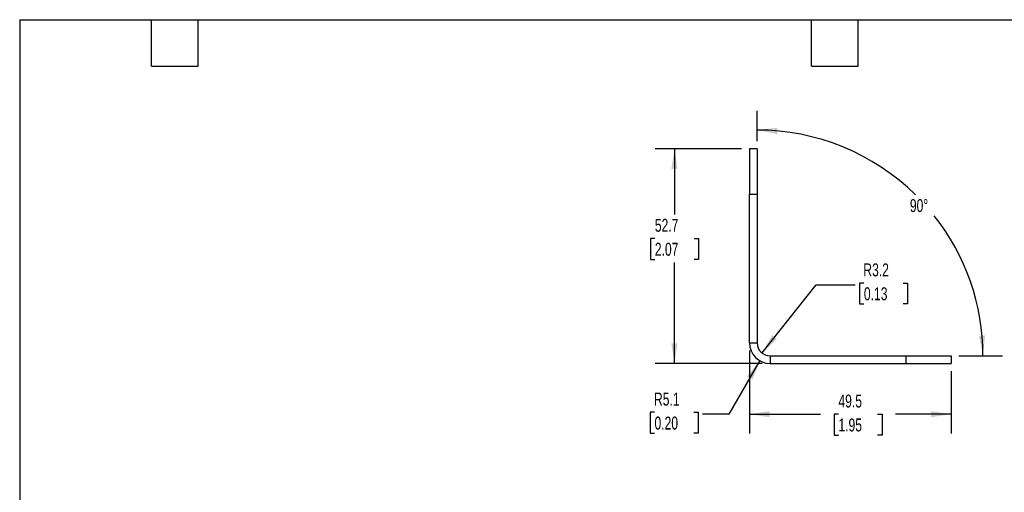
# Model space of a CAD drawing. Header units: millimetres. Extents: x 6 to 273, y 6 to 210.
# Tile 9 of 16: x 6 to 167, y 132 to 210. Entities that reach past the tile are written whole.
import ezdxf

# ---------------------------------------------------------------- set-up
doc = ezdxf.new("R2010")
doc.units = ezdxf.units.MM
doc.layers.add('DIMENSIONS', color=140, linetype='Continuous', lineweight=25)
doc.layers.add('TEXT', color=140, linetype='Continuous', lineweight=25)
doc.styles.add('SLDTEXTSTYLE0', font='TXT', dxfattribs={"width": 0.7})
doc.dimstyles.new('SLDDIMSTYLE1', dxfattribs={"dimtxt": 2.158008, "dimasz": 3.302, "dimexe": 0, "dimexo": 0.0625, "dimgap": 0.539502, "dimtad": 0, "dimtih": 1, "dimtoh": 1, "dimlfac": 1.5, "dimrnd": 1e-09, "dimzin": 12, "dimdsep": 46, "dimtxsty": 'SLDTEXTSTYLE0', "dimsah": 1, "dimcen": 0.09, "dimadec": 0, "dimazin": 3, "dimtfac": 1, "dimtofl": 0, "dimtmove": 0, "dimatfit": 3, "dimfxl": 0, "dimfrac": 2, "dimtolj": 1, "dimtzin": 12, "dimarcsym": 0})
doc.dimstyles.new('SLDDIMSTYLE6', dxfattribs={"dimtxt": 2.158008, "dimasz": 3.302, "dimexe": 0, "dimexo": 0.0625, "dimgap": 0.539502, "dimtad": 0, "dimtih": 1, "dimtoh": 1, "dimdec": 4, "dimlfac": 1.5, "dimzin": 12, "dimdsep": 46, "dimtxsty": 'SLDTEXTSTYLE0', "dimsah": 1, "dimcen": 0.09, "dimadec": 0, "dimazin": 3, "dimtfac": 1, "dimtdec": 0, "dimtofl": 0, "dimtmove": 0, "dimatfit": 3, "dimfxl": 0, "dimfrac": 2, "dimtolj": 1, "dimtzin": 12, "dimarcsym": 0})
doc.dimstyles.new('SLDDIMSTYLE7', dxfattribs={"dimtxt": 2.158008, "dimasz": 3.302, "dimexe": 0, "dimexo": 0.0625, "dimgap": 0.539502, "dimtad": 0, "dimtih": 1, "dimtoh": 1, "dimlfac": 1.5, "dimrnd": 1e-09, "dimzin": 12, "dimdsep": 46, "dimtxsty": 'SLDTEXTSTYLE0', "dimsah": 1, "dimcen": 0, "dimadec": 0, "dimazin": 3, "dimtfac": 1, "dimtofl": 0, "dimtmove": 1, "dimatfit": 3, "dimfxl": 0, "dimfrac": 2, "dimtolj": 1, "dimtzin": 12, "dimarcsym": 0})
doc.dimstyles.new('SLDDIMSTYLE8', dxfattribs={"dimtxt": 2.158008, "dimasz": 3.302, "dimexe": 0, "dimexo": 0.0625, "dimgap": 0.539502, "dimtad": 0, "dimtih": 1, "dimtoh": 1, "dimlfac": 1.5, "dimrnd": 1e-09, "dimzin": 12, "dimdsep": 46, "dimtxsty": 'SLDTEXTSTYLE0', "dimsah": 1, "dimcen": 0, "dimadec": 0, "dimazin": 3, "dimtfac": 1, "dimtofl": 0, "dimtmove": 0, "dimatfit": 3, "dimfxl": 0, "dimfrac": 2, "dimtolj": 1, "dimtzin": 12, "dimarcsym": 0})

# ---------------------------------------------------------------- blocks, each defined once
blk = doc.blocks.new('_D_10')
at = {"layer": 'DIMENSIONS'}
for p, q in [((126.99, 189.67), (126.99, 194.65)), ((160.01, 154.53), (167.11, 154.53))]:
    blk.add_line(p, q, dxfattribs=at)
for start, end in [(45.4683, 90), (0, 38.3189)]:
    blk.add_arc((126.99, 154.53), 36.95, start, end, dxfattribs=at)
for points in [[(126.99, 191.48), (130.27, 190.82), (130.31, 191.84)], [(163.94, 154.53), (164.3, 157.85), (163.29, 157.81)]]:
    blk.add_solid(points, dxfattribs=at)
at = {"layer": 'DIMENSIONS', "insert": (151.98, 180.17), "char_height": 2.117, "attachment_point": 1, "style": 'SLDTEXTSTYLE0'}
blk.add_mtext('90°', dxfattribs=at)
blk = doc.blocks.new('_D_11')
at = {"layer": 'DIMENSIONS'}
for p, q in [((127.79, 154.99), (136.66, 166.13)), ((136.66, 166.13), (143.01, 166.13)), ((144.46, 166.43), (143.73, 166.43)), ((143.73, 166.43), (143.73, 163)), ((150.87, 166.43), (151.59, 166.43)), ((151.59, 166.43), (151.59, 163)), ((143.73, 163), (144.46, 163)), ((151.59, 163), (150.87, 163))]:
    blk.add_line(p, q, dxfattribs=at)
blk.add_solid([(127.79, 154.99), (130.24, 157.26), (129.45, 157.89)], dxfattribs=at)
at = {"layer": 'DIMENSIONS', "char_height": 2.117, "attachment_point": 1, "style": 'SLDTEXTSTYLE0'}
for s, insert in [('R3.2', (144.37, 169.64)), ('0.13', (144.46, 165.73))]:
    blk.add_mtext(s, dxfattribs=dict(at, insert=insert))
blk = doc.blocks.new('_D_12')
at = {"layer": 'DIMENSIONS'}
for p, q in [((127.42, 153.72), (122.36, 144.95)), ((110.2, 145.26), (109.48, 145.26)), ((109.48, 145.26), (109.48, 141.83)), ((116.62, 145.26), (117.34, 145.26)), ((117.34, 145.26), (117.34, 141.83)), ((122.36, 144.95), (118.07, 144.95)), ((109.48, 141.83), (110.2, 141.83)), ((117.34, 141.83), (116.62, 141.83))]:
    blk.add_line(p, q, dxfattribs=at)
blk.add_solid([(127.42, 153.72), (125.33, 151.11), (126.21, 150.6)], dxfattribs=at)
at = {"layer": 'DIMENSIONS', "char_height": 2.117, "attachment_point": 1, "style": 'SLDTEXTSTYLE0'}
for s, insert in [('R5.1', (110.12, 148.47)), ('0.20', (110.2, 144.56))]:
    blk.add_mtext(s, dxfattribs=dict(at, insert=insert))
blk = doc.blocks.new('_D_13')
at = {"layer": 'DIMENSIONS'}
for p, q in [((124.46, 188.4), (110.29, 188.4)), ((113.46, 188.4), (113.46, 177.64)), ((110.26, 173.73), (109.53, 173.73)), ((109.53, 173.73), (109.53, 170.3)), ((116.67, 173.73), (117.39, 173.73)), ((117.39, 173.73), (117.39, 170.3)), ((109.53, 170.3), (110.26, 170.3)), ((113.46, 153.26), (113.46, 169.81)), ((117.39, 170.3), (116.67, 170.3)), ((127.84, 153.26), (110.29, 153.26))]:
    blk.add_line(p, q, dxfattribs=at)
for points in [[(113.46, 188.4), (112.95, 185.09), (113.97, 185.09)], [(113.46, 153.26), (113.97, 156.57), (112.95, 156.57)]]:
    blk.add_solid(points, dxfattribs=at)
at = {"layer": 'DIMENSIONS', "char_height": 2.117, "attachment_point": 1, "style": 'SLDTEXTSTYLE0'}
for s, insert in [('52.7', (110.26, 176.94)), ('2.07', (110.26, 173.02))]:
    blk.add_mtext(s, dxfattribs=dict(at, insert=insert))
blk = doc.blocks.new('_D_14')
at = {"layer": 'DIMENSIONS'}
for p, q in [((125.73, 155.38), (125.73, 141.78)), ((158.74, 151.99), (158.74, 141.78)), ((125.73, 144.95), (137.37, 144.95)), ((140.29, 144.95), (139.57, 144.95)), ((139.57, 144.95), (139.57, 141.52)), ((146.71, 144.95), (147.43, 144.95)), ((147.43, 144.95), (147.43, 141.52)), ((158.74, 144.95), (149.63, 144.95)), ((139.57, 141.52), (140.29, 141.52)), ((147.43, 141.52), (146.71, 141.52))]:
    blk.add_line(p, q, dxfattribs=at)
for points in [[(125.73, 144.95), (129.03, 144.45), (129.03, 145.46)], [(158.74, 144.95), (155.44, 145.46), (155.44, 144.45)]]:
    blk.add_solid(points, dxfattribs=at)
at = {"layer": 'DIMENSIONS', "char_height": 2.117, "attachment_point": 1, "style": 'SLDTEXTSTYLE0'}
for s, insert in [('49.5', (140.29, 148.17)), ('1.95', (140.29, 144.25))]:
    blk.add_mtext(s, dxfattribs=dict(at, insert=insert))

msp = doc.modelspace()

# ---------------------------------------------------------------- linework, layer by layer
for p, q in [((126.990781, 188.396481), (125.725861, 188.396481)), ((125.725861, 188.396481), (125.725861, 180.988148)), ((126.990781, 188.396481), (126.990781, 180.988148)), ((125.725861, 180.988148), (126.990781, 180.988148)), ((125.725861, 156.646481), (125.725861, 180.988148)), ((126.990781, 180.988148), (126.990781, 156.646481)), ((125.725861, 156.646481), (126.990781, 156.646481)), ((129.107448, 154.529814), (129.107448, 153.264894)), ((129.107448, 154.529814), (151.332448, 154.529814)), ((129.107448, 153.264894), (151.332448, 153.264894)), ((151.332448, 154.529814), (151.332448, 153.264894)), ((151.332448, 154.529814), (158.740781, 154.529814)), ((151.332448, 153.264894), (158.740781, 153.264894)), ((158.740781, 154.529814), (158.740781, 153.264894))]:
    msp.add_line(p, q)
for radius in [3.381587, 2.116667]:
    msp.add_arc((129.107448, 156.646481), radius, 180, 270)
at = {"layer": 'TEXT'}
for p, q in [((6.35, 209.55), (273.05, 209.55)), ((6.35, 209.55), (6.35, 6.35)), ((27.94, 201.93), (27.94, 209.55)), ((35.56, 201.93), (35.56, 209.55)), ((135.89, 201.93), (135.89, 209.55)), ((143.51, 201.93), (143.51, 209.55)), ((27.94, 201.93), (35.56, 201.93)), ((135.89, 201.93), (143.51, 201.93))]:
    msp.add_line(p, q, dxfattribs=at)

# ---------------------------------------------------------------- dimensions: what is measured, and where the dimension line sits
at = {"layer": 'DIMENSIONS'}
dim = msp.add_angular_dim_2l(base=(161.893052, 166.656376), line1=((126.990781, 188.396481), (126.990781, 156.646481)), line2=((129.107448, 154.529814), (158.740781, 154.529814)), dimstyle='SLDDIMSTYLE6', dxfattribs=at)
dim.commit()
dim.dimension.update_dxf_attribs({"geometry": '_D_10', "text_midpoint": (154.538025, 179.154423), "dimtype": 162})
for base, p1, p2, angle, picture, middle in [((113.46203, 188.396481), (129.107448, 153.264894), (125.725861, 188.396481), 90, '_D_13', (113.46203, 173.725878)), ((158.740781, 144.954586), (125.725861, 156.646481), (158.740781, 153.264894), 0, '_D_14', (143.499982, 144.954586))]:
    dim = msp.add_linear_dim(base=base, p1=p1, p2=p2, angle=angle, dimstyle='SLDDIMSTYLE1', dxfattribs=at)
    dim.commit()
    dim.dimension.update_dxf_attribs({"geometry": picture, "text_midpoint": middle, "dimtype": 160})
for mpoint, dimstyle, picture, middle in [((127.788888, 154.99068), 'SLDDIMSTYLE7', '_D_11', (147.661867, 166.125914)), ((127.416655, 153.717941), 'SLDDIMSTYLE8', '_D_12', (113.410126, 144.954586))]:
    dim = msp.add_radius_dim(center=(129.107448, 156.646481), mpoint=mpoint, dimstyle=dimstyle, dxfattribs=at)
    dim.commit()
    dim.dimension.update_dxf_attribs({"geometry": picture, "text_midpoint": middle, "dimtype": 164})

doc.saveas('drawing.dxf')
